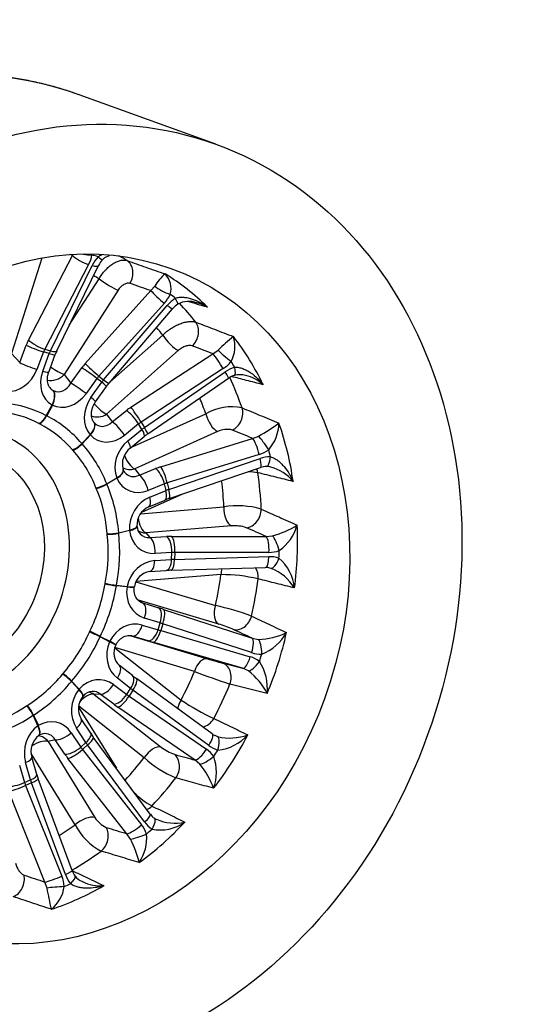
# Model space of a CAD drawing. Header units: millimetres. Extents: x 0 to 1782, y 0 to 1260.
# Tile 4 of 11: x 1232 to 1415, y 192 to 553. Entities that reach past the tile are written whole.
import ezdxf

# ---------------------------------------------------------------- set-up
doc = ezdxf.new("R2010")
doc.units = ezdxf.units.MM
doc.header["$LTSCALE"] = 6
doc.layers.add('CAP355H', color=7, linetype='Continuous')
doc.layers.add('Default', color=7, linetype='Continuous')

# ---------------------------------------------------------------- blocks, each defined once
blk = doc.blocks.new('SE1')
at = {"layer": 'CAP355H', "color": 7, "linetype": 'Continuous'}
for p, q in [((1304.34, 507.35), (1254.21, 525.47)), ((1235.57, 435.47), (1251.7, 466.53)), ((1251.7, 466.53), (1251.84, 466.8)), ((1240.44, 465.56), (1229.29, 430.53)), ((1257.65, 463.17), (1241.52, 432.11)), ((1243.61, 431.49), (1258.92, 462.79)), ((1245.98, 431.51), (1261.29, 462.82)), ((1250.55, 440.86), (1261.49, 457.94)), ((1268.45, 453.74), (1248.64, 422.82)), ((1256.43, 426.83), (1280.49, 453.59)), ((1280.49, 453.59), (1281.97, 455.26)), ((1285.46, 448.99), (1261.4, 422.23)), ((1263.14, 420.86), (1286.52, 448.15)), ((1265.13, 419.66), (1288.51, 446.96)), ((1265.39, 419.96), (1284.89, 437.26)), ((1229.29, 430.53), (1232.31, 427.19)), ((1232.31, 427.19), (1234.74, 433.6)), ((1241.06, 431.1), (1238.63, 424.69)), ((1240.81, 424.04), (1243.18, 430.46)), ((1243.18, 430.46), (1241.06, 431.1)), ((1241.52, 432.11), (1243.61, 431.49)), ((1290.67, 431.68), (1264.25, 408.23)), ((1273.16, 410.8), (1303.3, 430.44)), ((1303.3, 430.44), (1305.21, 431.76)), ((1243, 423.67), (1245.38, 430.1)), ((1251.13, 419.64), (1255.13, 425.22)), ((1307.04, 424.96), (1276.9, 405.31)), ((1278.13, 403.33), (1307.79, 423.75)), ((1248.64, 422.82), (1251.13, 419.64)), ((1260.69, 421.36), (1256.69, 415.78)), ((1258.5, 414.35), (1262.46, 419.96)), ((1262.46, 419.96), (1260.69, 421.36)), ((1261.4, 422.23), (1263.14, 420.86)), ((1279.4, 400.99), (1309.06, 421.41)), ((1260.19, 412.79), (1264.15, 418.4)), ((1242.1, 407.67), (1244.21, 411.66)), ((1244.33, 411.59), (1242.23, 407.61)), ((1266.28, 405.41), (1271.5, 409.6)), ((1242.1, 407.67), (1242.23, 407.61)), ((1264.25, 408.23), (1266.28, 405.41)), ((1273.34, 396.13), (1300.69, 408.41)), ((1276.9, 405.31), (1278.13, 403.33)), ((1239.6, 404.68), (1239.4, 404.79)), ((1275.99, 404.67), (1270.78, 400.47)), ((1272.05, 398.41), (1277.24, 402.65)), ((1305.02, 401.87), (1274.57, 388.2)), ((1277.24, 402.65), (1275.99, 404.67)), ((1255.14, 397.45), (1258.18, 400.71)), ((1258.27, 400.6), (1255.24, 397.35)), ((1272.9, 395.77), (1278.08, 400.01)), ((1284.12, 388.92), (1317.9, 399.35)), ((1317.9, 399.35), (1320.11, 400.18)), ((1251.85, 395), (1251.69, 395.18)), ((1255.14, 397.45), (1255.24, 397.35)), ((1320.29, 393.44), (1286.5, 383.01)), ((1287.09, 380.61), (1320.64, 391.98)), ((1274.57, 388.2), (1276.29, 385.88)), ((1276.29, 385.88), (1282.25, 388.26)), ((1287.28, 377.29), (1320.83, 388.66)), ((1264.3, 382.66), (1267.99, 384.86)), ((1268.05, 384.72), (1264.36, 382.52)), ((1260.42, 381.02), (1260.33, 381.26)), ((1264.3, 382.66), (1264.36, 382.52)), ((1285.48, 382.66), (1279.53, 380.28)), ((1280.13, 377.78), (1286.07, 380.22)), ((1286.07, 380.22), (1285.48, 382.66)), ((1286.5, 383.01), (1287.09, 380.61)), ((1292.09, 378.92), (1277.05, 372.17)), ((1279.77, 374.27), (1285.7, 376.71)), ((1276.71, 371.71), (1307.36, 374.2)), ((1268.68, 364.74), (1272.68, 365.66)), ((1272.7, 365.5), (1268.7, 364.58)), ((1310.1, 367.25), (1278.6, 364.69)), ((1264.49, 364.12), (1264.47, 364.39)), ((1268.68, 364.74), (1268.7, 364.58)), ((1278.6, 364.69), (1280.18, 362.98)), ((1280.18, 362.98), (1286.31, 363.31)), ((1288.24, 363.36), (1322.87, 363.36)), ((1322.87, 363.36), (1325.21, 363.59)), ((1281.96, 354.47), (1288.1, 354.86)), ((1288.22, 357.49), (1282.08, 357.16)), ((1288.1, 354.86), (1288.22, 357.49)), ((1289.27, 357.5), (1289.15, 354.92)), ((1289.15, 354.92), (1323.83, 355.94)), ((1323.9, 357.51), (1289.27, 357.5)), ((1280.02, 350.46), (1286.16, 350.85)), ((1287.92, 350.93), (1322.59, 351.95)), ((1324.68, 351.65), (1324.22, 351.72)), ((1306.27, 349.34), (1275.07, 346.8)), ((1263.66, 345.94), (1263.71, 346.22)), ((1267.86, 345.45), (1267.83, 345.29)), ((1271.77, 344.83), (1267.83, 345.29)), ((1267.86, 345.45), (1271.8, 344.99)), ((1275.01, 346.7), (1304.23, 337.98)), ((1275.95, 339.98), (1277.56, 338.94)), ((1305.42, 331.19), (1275.95, 339.98)), ((1277.56, 338.94), (1283.31, 337.17)), ((1285.12, 336.6), (1317.71, 326)), ((1283.94, 331.62), (1278.19, 333.39)), ((1277.35, 330.77), (1283.13, 329.06)), ((1283.13, 329.06), (1283.94, 331.62)), ((1284.92, 331.29), (1284.12, 328.78)), ((1317.51, 320.7), (1284.92, 331.29)), ((1258, 328.27), (1258.12, 328.53)), ((1261.91, 326.67), (1261.84, 326.52)), ((1265.35, 324.73), (1261.84, 326.52)), ((1261.91, 326.67), (1265.42, 324.88)), ((1272.74, 326.96), (1301.35, 318.42)), ((1273.7, 326.81), (1273.21, 326.92)), ((1279.47, 325.1), (1273.7, 326.81)), ((1284.12, 328.78), (1317.03, 319.17)), ((1317.71, 326), (1320.01, 325.59)), ((1267.23, 322.47), (1291.62, 303.3)), ((1296.54, 313.79), (1267.25, 322.54)), ((1314.2, 314.95), (1281.29, 324.57)), ((1273.76, 312.27), (1268.93, 315.98)), ((1316.32, 313.97), (1314.2, 314.95)), ((1248.07, 312.84), (1248.25, 313.05)), ((1273.06, 307.58), (1268.22, 311.29)), ((1303.08, 290.84), (1275.21, 311.19)), ((1251.41, 310.25), (1251.31, 310.13)), ((1254.07, 307.16), (1251.31, 310.13)), ((1251.41, 310.25), (1254.18, 307.28)), ((1266.76, 309), (1271.63, 305.35)), ((1271.63, 305.35), (1273.06, 307.58)), ((1323.2, 305.67), (1309.54, 309.16)), ((1261.9, 305.52), (1259.73, 305.36)), ((1259.73, 305.36), (1284.27, 286.06)), ((1266.77, 301.86), (1261.9, 305.52)), ((1273.89, 306.95), (1272.48, 304.75)), ((1272.48, 304.75), (1300.91, 285.26)), ((1301.77, 286.6), (1273.89, 306.95)), ((1234.84, 301.16), (1235.06, 301.3)), ((1253.97, 300.74), (1267.84, 278.26)), ((1278.08, 282.15), (1254, 301.08)), ((1296.75, 281.26), (1268.32, 300.75)), ((1237.4, 297.79), (1237.27, 297.71)), ((1239.04, 293.85), (1237.27, 297.71)), ((1237.4, 297.79), (1239.17, 293.94)), ((1258.4, 291.1), (1254.92, 296.39)), ((1256.65, 287.73), (1253.17, 293.02)), ((1251.22, 291.29), (1254.74, 286.04)), ((1280.31, 261.41), (1259.37, 289.71)), ((1304.05, 290.36), (1305.03, 289.88)), ((1245.38, 288.71), (1242.73, 288.12)), ((1242.73, 288.12), (1259.95, 260.21)), ((1248.9, 283.46), (1245.38, 288.71)), ((1254.74, 286.04), (1256.65, 287.73)), ((1257.26, 286.84), (1255.38, 285.18)), ((1278.19, 258.55), (1257.26, 286.84)), ((1252.69, 257.51), (1236.55, 283.67)), ((1238.59, 275.93), (1236.78, 282.3)), ((1255.38, 285.18), (1277.05, 257.53)), ((1232.25, 279.37), (1234.11, 273.02)), ((1236.31, 274.01), (1234.5, 280.38)), ((1271.73, 254.22), (1250.06, 281.86)), ((1298.53, 279.73), (1296.75, 281.26)), ((1234.11, 273.02), (1236.31, 274.01)), ((1236.65, 272.95), (1234.48, 271.98)), ((1234.48, 271.98), (1247.79, 238.7)), ((1249.11, 239.3), (1236.65, 272.95)), ((1251.56, 240.71), (1239.1, 274.36)), ((1241.6, 236.49), (1228.29, 269.76)), ((1273.05, 252.27), (1271.73, 254.22)), ((1242.38, 234.29), (1241.6, 236.49))]:
    blk.add_line(p, q, dxfattribs=at)
for centre, radius, start, end in [((1246.49, 469.04), 12.61, 332.2636, 349.2749), ((1271.88, 456.43), 14.43, 138.2847, 153.8221), ((1269.45, 458.83), 9.08, 137.8226, 153.9515), ((1296.75, 446.67), 17.1, 130.0995, 149.8482), ((1239.7, 385.18), 87.64, 45.343, 58.3065), ((1280.17, 454.34), 7.76, 344.1935, 44.1192), ((1275.36, 458.12), 13.61, 317.8952, 334.3734), ((1297.3, 438.93), 14.18, 123.4043, 139.4362), ((1295.09, 441.4), 8.61, 122.7053, 139.7896), ((1294.51, 440.99), 8.66, 70.1453, 118.0239), ((-1767.46, -10329.67), 11205.58, 74.10594, 74.144772), ((1387.52, 344.16), 120.21, 129.6376, 133.2173), ((1299.58, 433.14), 11.81, 331.9347, 17.7145), ((1234.48, 377.4), 96.7, 25.5108, 37.8492), ((1262.07, 423.81), 17.84, 154.4279, 159.3552), ((1299.69, 436.26), 13.49, 303.0701, 319.9367), ((1315.24, 412.98), 13.09, 107.4594, 124.6644), ((1280.42, 406.76), 20.01, 139.8236, 144.4149), ((1313.33, 415.38), 7.39, 106.4525, 125.2687), ((1313.13, 415.54), 7.18, 72.606, 105.2332), ((1312.47, 409.05), 13.64, 47.1017, 78.0575), ((1221.38, 370.91), 38.37, 61.9981, 84.7493), ((1310.26, 391.74), 19.23, 78.7935, 119.847), ((1287.28, 459.69), 67.96, 298.8848, 306.3534), ((1311.99, 405.32), 15.58, 319.3316, 358.6493), ((1222.92, 368.17), 110.92, 7.9656, 19.3666), ((1221.85, 369.67), 39.25, 40.5338, 63.1157), ((1308.5, 394.63), 8.04, 75.9349, 115.6571), ((1292.76, 381.8), 23.39, 124.8599, 128.8764), ((1218.83, 365.13), 44.52, 21.2344, 42.1256), ((1277.41, 389.94), 7.37, 127.7685, 195.965), ((1316.56, 405.47), 12.59, 287.2047, 305.0966), ((1324.47, 380.79), 11.82, 90.2133, 108.8826), ((1274.09, 389.41), 4.04, 201.6163, 203.2099), ((1273.72, 389.25), 3.64, 203.2281, 218.8306), ((1315.72, 361.03), 26.04, 81.0025, 88.7578), ((1322.86, 383.05), 5.97, 88.5923, 109.8837), ((1323.16, 384.38), 4.65, 72.2914, 91.7502), ((1320.78, 373.72), 15.49, 39.3159, 75.8854), ((1212.38, 360.53), 52.23, 4.2346, 23.0976), ((1297.4, 347.76), 31.22, 108.9307, 112.0091), ((1282.76, 367.53), 7.37, 113.9639, 182.8816), ((1312.44, 342.95), 31.66, 74.2147, 99.2358), ((1279.94, 367.52), 4.56, 184.5935, 186.1919), ((1280.01, 367.4), 4.61, 184.5556, 222.0315), ((1311.25, 353.86), 13.43, 71.1318, 94.9168), ((1316.36, 396.53), 34.1, 285.0432, 301.7065), ((1317.25, 372.52), 17.75, 305.9623, 343.6128), ((1210.38, 361.41), 124.05, 352.1514, 2.8189), ((1205.5, 357.74), 59.34, 348.8026, 6.1677), ((1323.88, 369.04), 11.53, 270.0704, 289.2168), ((1324.17, 345.01), 10.93, 71.9761, 91.8176), ((1316.95, 342.91), 16.39, 5.4692, 49.6926), ((1289.83, 289.98), 60.99, 91.7886, 93.4441), ((1322.95, 347.99), 3.98, 70.925, 95.0185), ((1317.85, 334.76), 18.22, 32.2033, 67.9733), ((1280.94, 343.95), 6.58, 97.9945, 170.727), ((1306.87, 294.81), 54.53, 76.1454, 90.6322), ((1201.67, 356.08), 62.81, 333.9886, 350.716), ((1279.37, 344.06), 5.02, 169.053, 170.6362), ((1283.31, 241.41), 98.81, 69.7658, 77.7762), ((1292.07, 286.49), 46.64, 66.5457, 73.3751), ((1202.26, 353.25), 61.08, 318.8471, 335.8678), ((1319.57, 349.97), 24.39, 271.0408, 296.1826), ((1314.63, 336.95), 18.04, 291.5224, 330.5535), ((1203.11, 356.22), 130.3, 337.1735, 347.5311), ((1273.17, 320.59), 6.26, 153.2902, 227.3921), ((1272.21, 321.31), 5.09, 154.105, 155.6849), ((1356.58, 503.47), 193.12, 253.3844, 255.0324), ((1314.02, 308.86), 10.74, 53.6003, 73.7522), ((1320.86, 330.99), 10.82, 251.9763, 272.0191), ((1305.67, 307.76), 17.65, 353.2092, 33.4977), ((1205.58, 347.63), 54.92, 302.4722, 320.6914), ((1329.45, 385.27), 91.82, 232.6648, 233.7889), ((1398.61, 579.61), 284.73, 248.9932, 251.7717), ((1302.94, 295.88), 22.5, 25.7985, 53.5218), ((1261.13, 300.08), 7.22, 141.12, 210.7437), ((1259.15, 301.59), 4.73, 138.8257, 140.4173), ((1259.28, 301.74), 4.74, 94.0079, 141.2229), ((1208.38, 340.03), 47.03, 284.1169, 304.2419), ((1338.77, 373.34), 84.44, 236.0493, 245.4101), ((1243.93, 284.41), 7.46, 128.3122, 196.4426), ((1241.65, 286.79), 4.19, 122.3265, 123.9214), ((1241.34, 287.51), 3.42, 98.3027, 124.463), ((1288.49, 311.1), 36.13, 213.6192, 216.3086), ((1305.02, 292.99), 2.86, 227.8161, 250.3959), ((1203.47, 348.86), 126.85, 322.0945, 332.6204), ((1309.49, 308.77), 19.41, 256.7242, 289.9297), ((1303.42, 301.86), 17.01, 275.785, 318.2057), ((1294.92, 299.61), 17.23, 231.852, 250.3726), ((1308.15, 295.3), 10.79, 233.7568, 253.799), ((1305.36, 312.01), 40.44, 227.5783, 247.1614), ((1294.53, 275.98), 11.26, 36.0362, 55.5172), ((1286.69, 276.89), 17.89, 340.5369, 18.6217), ((1275.14, 260.53), 30.26, 20.1006, 39.3746), ((1262.63, 282.94), 25.05, 196.2544, 200.0258), ((1295.43, 290.69), 30.04, 226.0206, 241.0231), ((1285, 264.61), 5.66, 214.185, 236.1173), ((1272.59, 267.63), 22.33, 206.9487, 242.342), ((1267.89, 264.98), 9.26, 210.9839, 245.47), ((1208.49, 336.89), 115.26, 306.009, 317.1546), ((1267.39, 249.97), 12.27, 19.7696, 38.0361), ((1287.45, 265.36), 11.49, 216.3342, 235.4143), ((1283.94, 271.12), 15.52, 258.8026, 305.6598), ((1290.69, 274.24), 16.84, 238.3451, 241.1097), ((1289.33, 274.41), 16.32, 245.5563, 282.9695), ((1262.63, 252.73), 16.36, 326.3252, 4.8984), ((1226.84, 230.24), 51.2, 15.1921, 25.4947), ((1235.46, 233.78), 13.27, 4.6731, 21.7943), ((1261.03, 243.68), 12.7, 200.1761, 217.8112), ((1258.33, 243.05), 7.15, 199.0879, 218.0928), ((1257.62, 242.52), 6.25, 218.309, 247.2566), ((1212.6, 322.17), 100.67, 288.1488, 300.21), ((1261.93, 249.36), 14.25, 241.9795, 242.8042), ((1261.93, 249.36), 14.25, 242.8042, 275.3214), ((89.23, -2.66), 1177.25, 11.22488, 11.61147), ((1235.78, 236.67), 13.04, 308.8279, 352.0198)]:
    blk.add_arc(centre, radius, start, end, dxfattribs=at)
for centre, major_axis, ratio, start_param, end_param in [((1193.87, 358.54), (60.34, 166.93), 0.827748, 0, 3.141593), ((1856.09, 121.81), (-1540.74, 550.3), 0.081676, -1.138715, -1.138043), ((1255.52, 465.39), (4.44, -2.3), 0.243481, 3.812562, 5.332994), ((1256.75, 468.92), (4.92, -0.9), 0.415092, 4.55777, 5.233449), ((1204.83, 356.96), (86.08, 91.85), 0.767695, 0.354277, 0.377307), ((1212.51, 351.8), (43.5, 120.34), 0.827748, 6.118544, 6.150588), ((1256.8, 465.01), (-4.49, 2.2), 0.259534, 2.185332, 3.141593), ((1258.98, 468.25), (-3.74, 3.32), 0.062431, 2.229826, 3.138651), ((1269.02, 459.3), (-1.96, -5.67), 0.794687, 1.293113, 2.965407), ((1207.32, 353.68), (40.1, 110.93), 0.827748, -0.159394, -0.135658), ((1264.66, 456.79), (5.05, -3.24), 0.148156, 4.133343, 5.651779), ((1849.03, 106.75), (-1523.02, 588.16), 0.079397, -1.157768, -1.152336), ((1283.65, 451.04), (3.72, -3.34), 0.07593, 3.767035, 5.287467), ((1285.83, 454.28), (4.52, -2.15), 0.249699, 3.817095, 5.239827), ((1205.35, 356.69), (92.67, 86.12), 0.806069, 0.114382, 0.137412), ((1287.68, 452.83), (-2.75, 4.18), 0.090822, 3.144978, 4.139245), ((1212.51, 351.8), (43.5, 120.34), 0.827748, 5.804385, 5.888071), ((1284.71, 450.21), (-3.8, 3.25), 0.09143, 2.143854, 3.141593), ((1293.1, 437.77), (-2.13, -5.61), 0.794804, 1.002857, 2.675152), ((1207.32, 353.68), (40.1, 110.93), 0.827748, -0.473554, -0.438138), ((1240.68, 430.45), (3.12, 10.55), 0.603861, 1.260887, 1.449677), ((1239.39, 434.33), (4.44, -2.3), 0.243481, 3.812562, 5.332994), ((1288.05, 436.12), (3.98, -4.49), 0.308141, 4.196969, 5.715405), ((1238.56, 432.47), (4.68, -1.77), 0.0964, 3.792435, 5.311074), ((1244.5, 429.32), (1.69, 5.76), 0.640006, 1.259456, 1.448246), ((1245.72, 428.96), (1.74, 5.74), 0.480947, 1.263781, 1.452572), ((1240.69, 431.83), (-4.69, 1.73), 0.101564, 2.168724, 3.141593), ((1241.49, 433.71), (-4.49, 2.2), 0.259534, 2.185332, 3.141593), ((1838.54, 94.41), (-1496.48, 619.67), 0.070698, -1.17593, -1.170498), ((1305.48, 426.74), (2.73, -4.19), 0.076915, 1.082352, 2.602783), ((1308.44, 429.36), (3.83, -3.21), 0.080882, 3.777508, 5.200241), ((1236.14, 426.06), (4.68, -1.77), 0.0964, 3.792435, 5.311074), ((1260.77, 422.02), (-6.9, -8.57), 0.584514, 4.619596, 4.808387), ((1259.59, 424.29), (3.72, -3.34), 0.07593, 3.767035, 5.287467), ((1205.75, 356.24), (97.82, 80.24), 0.848032, 6.157781, 6.180811), ((1229.96, 427.47), (4.97, 10.12), 0.805067, 3.438601, 4.830139), ((1249.61, 421.6), (5.49, 9.89), 0.799358, 1.761208, 3.152746), ((1238.31, 425.41), (-4.69, 1.73), 0.101564, 2.168724, 3.141593), ((1244.85, 425.87), (5.05, -3.24), 0.148156, 4.578653, 5.651779), ((1258.29, 422.67), (4.06, -2.91), 0.077321, 0.997433, 2.516073), ((1306.22, 425.53), (-2.84, 4.12), 0.063485, 3.141593, 4.222165), ((1309.74, 427.25), (-1.49, 4.77), 0.214165, 3.144747, 4.264496), ((1244.85, 425.87), (4.73, 3.7), 0.804465, 3.718535, 4.898288), ((1247.12, 422.97), (1.55, 6.36), 0.763979, 2.964312, 4.35585), ((1254.29, 417.09), (4.06, -2.91), 0.077321, 0.997433, 2.516073), ((1263.94, 419.48), (3.82, 4.63), 0.620513, 1.485475, 1.674266), ((1264.95, 418.68), (-3.62, -4.78), 0.461537, 4.604353, 4.793144), ((1260.06, 421.28), (-4.09, 2.88), 0.072335, 3.141593, 4.138445), ((1261.34, 422.92), (-3.8, 3.25), 0.09143, 2.143854, 3.141593), ((1212.51, 351.8), (43.5, 120.34), 0.827748, 5.490226, 5.592908), ((1247.12, 422.97), (-1.79, -6.28), 0.743907, 5.796687, 6.124047), ((1241.72, 413.03), (-2.36, -4.41), 0.569139, 1.565613, 2.899927), ((1241.94, 412.91), (-2.25, -4.46), 0.546091, 1.551288, 2.885602), ((1249.51, 421.65), (-5.35, -9.97), 0.814437, 0.020636, 1.412174), ((1251.26, 417.67), (-7.93, 0.74), 0.289177, 0.604286, 0.631786), ((1213.74, 354.81), (28.6, 52.74), 0.817762, 0.005286, 0.334332), ((1265.89, 408.78), (-5.88, -9.63), 0.818976, 4.631945, 6.023483), ((1256.11, 415.67), (-4.09, 2.88), 0.072335, 3.141593, 4.138445), ((1261.63, 412.68), (3.98, -4.49), 0.308141, 4.580665, 5.715405), ((1207.32, 353.68), (40.1, 110.93), 0.827748, -0.787713, -0.730797), ((1251.26, 417.67), (-7.88, -5.27), 0.476309, 0.241545, 0.269045), ((1276.86, 406.46), (-9.49, -5.57), 0.512116, 4.803172, 4.991962), ((1273.68, 405.89), (3.13, -3.9), 0.236352, 1.068461, 2.5871), ((1275.34, 407.09), (2.73, -4.19), 0.076915, 1.082352, 2.602783), ((1309.29, 407.82), (2.29, 5.55), 0.798014, 3.853268, 5.525562), ((1239.61, 409.04), (-2.35, -4.41), 0.56913, 0.691285, 1.564331), ((1239.83, 408.93), (-2.26, -4.46), 0.54612, 0.679448, 1.552494), ((1214.49, 354.42), (-29.13, -52.45), 0.832906, 2.844015, 3.173062), ((1255.79, 402.02), (3.8, 3.26), 0.521168, 4.905644, 6.239958), ((1255.96, 401.83), (3.69, 3.37), 0.50137, 4.889959, 6.224274), ((1261.63, 412.68), (4.87, 3.51), 0.858251, 3.606352, 4.632554), ((1263.49, 410.09), (2.32, 5.99), 0.75323, -3.596311, -3.52516), ((1266.89, 405.38), (-7.93, 1.78), 0.433773, 0.526653, 0.554153), ((1263.49, 410.09), (2.08, 6.12), 0.768119, 2.740799, 4.132337), ((1268.46, 401.7), (3.13, -3.9), 0.236352, 1.068461, 2.5871), ((1279.04, 402.76), (-5.24, -2.93), 0.547761, 4.815138, 5.003928), ((1303.86, 407.27), (-2.46, 5.47), 0.437962, 1.169998, 2.688434), ((1279.75, 401.61), (-5, -3.33), 0.388984, 4.778389, 4.96718), ((1274.92, 403.88), (-3.16, 3.87), 0.232032, 3.141593, 4.208109), ((1276.56, 405.11), (-2.84, 4.12), 0.063485, 3.141593, 4.222165), ((1825.62, 85.98), (-1463.35, 642.09), 0.055876, -1.192074, -1.186642), ((1207.73, 353.53), (17.16, 47.48), 0.827748, 1.757167, 6.283185), ((1266.89, 405.38), (-9.09, -4.08), 0.500168, 0.141207, 0.168707), ((1265.81, 408.87), (5.65, 9.78), 0.830328, 2.883789, 4.275327), ((1277.3, 390.25), (-6.04, -9.44), 0.844511, 4.342659, 5.734197), ((1269.73, 399.64), (-3.16, 3.87), 0.232032, 3.14421, 4.208109), ((1318.87, 394.86), (1.47, -4.78), 0.20009, 1.207779, 2.72821), ((1322.39, 396.59), (2.87, -4.09), 0.074834, 1.164272, 2.587004), ((1252.75, 398.77), (-3.79, -3.26), 0.521471, 0.889895, 1.762941), ((1252.92, 398.58), (-3.7, -3.36), 0.501086, 0.876376, 1.749422), ((1215.07, 353.77), (28.81, 52.55), 0.848615, 5.669689, 5.998735), ((1205.99, 355.65), (101.11, 74.77), 0.892954, -0.370881, -0.347851), ((1273.41, 393.59), (2.46, -5.47), 0.437962, 4.614335, 5.830027), ((1319.23, 393.4), (-1.6, 4.74), 0.190044, 3.141593, 4.344051), ((1323.01, 394.03), (0, 5), 0.295527, 3.146192, 4.424158), ((1265.67, 386.09), (-4.65, -1.83), 0.423367, 1.918873, 3.133258), ((1265.78, 385.83), (-4.59, -1.98), 0.406385, 1.905367, 3.133908), ((1273.41, 393.59), (4.81, 3.58), 0.904855, 3.519543, 4.321366), ((1274.98, 391.48), (2.44, 5.83), 0.786821, 2.718988, 3.884233), ((1287.36, 385.29), (-10.76, -2.31), 0.39388, -1.350236, -1.161446), ((1283.21, 383.77), (1.86, -4.64), 0.365125, 1.186448, 2.705088), ((1285.09, 384.43), (1.47, -4.78), 0.20009, 1.207779, 2.72821), ((1314.82, 385.09), (-1.46, -5.82), 0.834717, 2.060539, 2.321804), ((1212.51, 351.8), (43.5, 120.34), 0.827748, 5.176066, 5.28508), ((1277.86, 387.61), (-9.98, -2.4), 0.527319, 0.0687, 0.0962), ((1277.25, 390.36), (5.75, 9.65), 0.851934, 2.58949, 3.981028), ((1277.26, 381.39), (1.86, -4.64), 0.365125, 1.186448, 2.705088), ((1207.32, 353.68), (40.1, 110.93), 0.827748, 5.181313, 5.266403), ((1261.99, 383.89), (-4.65, -1.84), 0.423939, 1.045013, 1.918059), ((1262.09, 383.63), (-4.59, -1.97), 0.405828, 1.033098, 1.906144), ((1215.42, 352.91), (27.38, 53.19), 0.863118, 5.335191, 5.664237), ((1288.33, 380.8), (-5.9, -1.12), 0.429344, -1.338781, -1.14999), ((1283.8, 381.33), (-1.9, 4.62), 0.361894, 3.141593, 4.324711), ((1288.67, 379.41), (-5.77, -1.68), 0.270697, -1.373231, -1.18444), ((1285.67, 382.03), (-1.6, 4.74), 0.190044, 3.141593, 4.344051), ((1282.73, 367.82), (-5.79, -9.47), 0.871933, 4.013302, 5.40484), ((1277.87, 378.89), (-1.9, 4.62), 0.361894, 3.137846, 4.324711), ((1310.52, 373.05), (-0.49, 5.98), 0.524913, 1.33573, 2.854166), ((1316.02, 372.38), (2.42, 5.49), 0.804001, 3.559429, 5.231724), ((1279.03, 370.49), (-0.49, 5.98), 0.524913, 1.562974, 2.854166), ((1270.41, 366.77), (-4.98, -0.39), 0.285311, 2.020752, 3.137915), ((1283.09, 366.09), (-10.42, -0.31), 0.552341, 0.022007, 0.049507), ((1270.44, 366.48), (-4.97, -0.55), 0.270434, 2.011669, 3.142106), ((1282.72, 367.95), (5.45, 9.7), 0.875887, 2.257099, 3.648637), ((1279.03, 370.49), (4.41, 4.07), 0.939715, 3.396093, 3.924877), ((1811.55, 82.29), (-1426.52, 653.33), 0.035533, -1.204922, -1.199491), ((1266.41, 365.85), (-4.98, -0.4), 0.286082, 1.147209, 2.020255), ((1266.44, 365.56), (-4.97, -0.54), 0.269673, 1.139092, 2.012139), ((1215.51, 351.94), (24.67, 54.38), 0.874031, 4.978681, 5.307728), ((1280.46, 368.93), (2.53, 5.62), 0.814593, 2.805094, 3.591), ((1279.83, 358.14), (0.27, -4.99), 0.451036, 1.349195, 2.867835), ((1291.25, 360.59), (-10.98, 0.8), 0.241427, -1.275392, -1.086602), ((1285.96, 358.47), (0.27, -4.99), 0.451036, 1.349195, 2.867835), ((1287.89, 358.52), (0, -5), 0.281538, 1.366971, 2.887402), ((1322.52, 358.52), (0, -5), 0.281538, 1.366971, 2.887402), ((1326.3, 359.17), (1.64, -4.72), 0.202207, 1.285249, 2.707981), ((1206.05, 354.98), (101.1, 72.02), 0.940265, -0.644794, -0.621765), ((1281.65, 343.7), (-4.88, -9.87), 0.893146, 3.616511, 5.008049), ((1279.71, 355.45), (-0.32, 4.99), 0.44921, 3.148319, 4.48626), ((1285.85, 355.84), (-0.32, 4.99), 0.44921, 3.141593, 4.48626), ((1287.78, 355.93), (-0.15, 5), 0.275861, 3.141593, 4.50043), ((1290.83, 354.25), (-6.01, -0.04), 0.118405, -1.288502, -1.099711), ((1290.9, 355.75), (-5.98, 0.59), 0.277008, -1.267311, -1.07852), ((1322.45, 356.95), (-0.15, 5), 0.275861, 3.141593, 4.50043), ((1326.18, 356.42), (-1.56, -4.75), 0.326943, 0.041534, 1.464266), ((1309.43, 348.2), (0.49, -5.98), 0.524913, 4.088148, 4.477322), ((1314.95, 347.93), (-1.46, -5.82), 0.824746, 1.746297, 2.495614), ((1207.32, 353.68), (40.1, 110.93), 0.827748, 4.867154, 4.965674), ((1212.51, 351.8), (43.5, 120.34), 0.827748, 4.861907, 4.97092), ((1215.33, 350.94), (20.89, 55.88), 0.87885, 4.60448, 4.933526), ((1265.55, 346.13), (4.93, -0.81), 0.105947, 4.336896, 5.209942), ((1265.6, 346.43), (-4.91, 0.95), 0.121394, 1.198614, 2.07166), ((1281.68, 343.83), (4.5, 10.07), 0.894481, 1.858815, 3.250353), ((1282.07, 342.94), (10.28, -2.03), 0.568678, 3.138061, 3.165561), ((1269.49, 345.68), (-4.94, 0.8), 0.106825, 2.068175, 3.143732), ((1269.54, 345.97), (-4.91, 0.96), 0.120512, 2.071858, 3.139999), ((1277.93, 345.63), (-1.72, -5.75), 0.560482, 5.918601, 6.199025), ((1277.93, 345.63), (3.27, 5.03), 0.959417, 3.320352, 3.391046), ((1279.4, 344.68), (2.25, 5.6), 0.839003, 2.977456, 3.00378), ((1279.4, 344.68), (2.25, 5.6), 0.839003, 3.00378, 3.226909), ((1275.91, 334.23), (1.47, 4.78), 0.485675, 4.684822, 6.203461), ((1288.15, 334.76), (-10.38, 3.64), 0.069651, -1.250336, -1.061545), ((1281.66, 332.46), (1.47, 4.78), 0.485675, 4.684822, 6.203461), ((1283.47, 331.89), (1.55, 4.75), 0.313288, 4.689382, 6.209813), ((1307.4, 336.83), (-1.72, -5.75), 0.560482, 4.680589, 6.199025), ((1312.62, 334.93), (-2.53, -5.44), 0.812181, 0.119612, 1.791907), ((1274.17, 320.24), (3.41, 10.47), 0.897269, 0.023689, 1.415227), ((1275.07, 331.62), (-1.42, -4.79), 0.485432, 0.019475, 1.538115), ((1280.85, 329.91), (-1.42, -4.79), 0.485432, 0.019475, 1.538115), ((1286.04, 328.6), (-5.82, 1.51), 0.053045, 1.060737, 1.249527), ((1286.5, 330.05), (-5.62, 2.13), 0.105552, -1.246644, -1.057853), ((1797.71, 83.71), (-1389.34, 652.05), 0.010715, -1.213018, -1.207586), ((1214.9, 350.02), (-16.89, -57.25), 0.876207, 1.085936, 1.414982), ((1259.5, 327.24), (4.56, -2.06), 0.069323, 1.063816, 1.936862), ((1259.63, 327.52), (4.5, -2.19), 0.054004, 1.06561, 1.938656), ((1271.89, 321.08), (1.99, 5.67), 0.842822, 0.037535, 0.099958), ((1282.67, 329.37), (-1.4, -4.8), 0.312534, 0.017925, 1.538356), ((1316.06, 321.29), (1.55, 4.75), 0.313288, 4.689382, 6.209813), ((1319.79, 320.77), (-0.18, 5), 0.288768, 4.583088, 6.005821), ((1274.23, 320.36), (-2.99, -10.59), 0.896568, 4.548992, 5.94053), ((1274.91, 320.41), (9.54, -4.36), 0.570986, 3.122619, 3.150119), ((1263.01, 325.45), (-4.56, 2.05), 0.068426, 3.140775, 4.205297), ((1263.14, 325.72), (-4.49, 2.19), 0.054898, 3.139483, 4.207291), ((1284.66, 323.79), (-10.58, 3.03), 0.017034, 1.063101, 1.251892), ((1299.7, 312.65), (1.72, 5.75), 0.560482, 0.02056, 1.538996), ((1315.57, 319.76), (-1.4, -4.8), 0.312534, 0.017925, 1.538356), ((1205.93, 354.29), (69.8, 99.94), 0.985005, 5.006843, 5.029873), ((1265.89, 312.01), (-3.04, -3.97), 0.465651, 1.741463, 3.132828), ((1829.97, 185.14), (-1475.09, 382.48), 0.002658, 1.208853, 1.214285), ((1305.05, 311.14), (1.51, 5.81), 0.814937, 4.581509, 6.253803), ((1318.94, 318.09), (2.97, 4.02), 0.305336, 3.366877, 4.789609), ((1248.88, 310.75), (3.86, -3.18), 0.23898, 1.100853, 1.973899), ((1249.07, 310.97), (3.76, -3.29), 0.222942, 1.107597, 1.980643), ((1261.02, 299.73), (-2.22, -10.87), 0.882497, 2.745712, 4.13725), ((1270.72, 308.3), (-3.04, -3.97), 0.465651, 1.741463, 3.141593), ((1272.26, 307.15), (-2.95, -4.04), 0.29223, 1.730789, 3.141593), ((1207.32, 353.68), (-40.1, -110.93), 0.827748, 1.411402, 1.509922), ((1214.26, 349.27), (-13.67, -58.21), 0.866876, 0.723178, 1.052224), ((1262.29, 300.72), (-8.27, 6.39), 0.558431, 6.243166, 6.270666), ((1251.84, 308.01), (-3.76, 3.3), 0.223748, 3.136237, 4.249569), ((1264.42, 309.72), (3, 4), 0.467016, 3.359628, 4.878268), ((1275.56, 306.24), (-4.88, 3.5), 0.068439, 1.083333, 1.272124), ((1212.51, 351.8), (-43.5, -120.34), 0.827748, 1.406155, 1.515168), ((1261.1, 299.83), (-1.81, -10.92), 0.87942, 4.130508, 5.522047), ((1251.65, 307.78), (-3.86, 3.18), 0.238166, 3.143074, 4.24204), ((1256.7, 300.31), (-3.71, -4.72), 0.541187, 3.371064, 4.678513), ((1256.7, 300.31), (0.44, -5.98), 0.947309, 2.501669, 2.892476), ((1258.68, 300.45), (-1.66, -5.89), 0.823042, 2.792711, 3.415694), ((1269.29, 306.07), (3, 4), 0.467016, 3.359628, 4.878268), ((1270.85, 304.96), (2.83, 4.12), 0.296474, 3.343235, 4.863666), ((1274.74, 304.96), (-5.23, 2.96), 0.227039, 1.067309, 1.2561), ((1234.74, 298.26), (2.79, -4.15), 0.386417, 1.187429, 2.060475), ((1234.98, 298.41), (2.67, -4.23), 0.368884, 1.198376, 2.071422), ((1272.22, 300.75), (-9.44, 5.66), 0.191377, 1.074123, 1.262914), ((1294.78, 302.15), (3.71, 4.72), 0.541187, 1.747908, 2.376004), ((1213.47, 348.75), (-11.76, -58.74), 0.853174, 0.382235, 0.711282), ((1243.47, 284.19), (-1.77, -11.06), 0.859094, 2.396218, 3.787756), ((1250.75, 293.64), (-4.18, -2.75), 0.392924, 1.914592, 3.141428), ((1299.42, 299.13), (2.59, 5.41), 0.821753, 3.696657, 4.629224), ((1243.58, 284.26), (-1.39, -11.09), 0.852781, 3.78355, 5.175089), ((1245.47, 285.79), (-6.66, 7.89), 0.535308, -0.079659, -0.052159), ((1236.51, 294.4), (-2.8, 4.14), 0.385778, 3.141162, 4.328303), ((1236.74, 294.56), (-2.66, 4.23), 0.36951, 3.141547, 4.340654), ((1238.63, 284.28), (1.3, -5.86), 0.916684, 2.068983, 2.80423), ((1241.05, 284.81), (-1.76, -6.02), 0.794565, 2.48066, 3.529942), ((1248.79, 291.91), (4.15, 2.79), 0.395763, 3.533821, 5.052461), ((1254.22, 288.35), (-4.18, -2.75), 0.392924, 1.914592, 3.141593), ((1255.35, 286.73), (-4.02, -2.97), 0.220427, 1.89566, 3.141593), ((1300.13, 286.8), (-2.95, -4.04), 0.29223, 1.730789, 3.141593), ((1303.5, 285.14), (1.39, 4.8), 0.326045, 4.763205, 6.185938), ((1238.63, 284.28), (-5.11, -3.15), 0.468917, 3.550322, 4.799425), ((1252.32, 286.66), (4.15, 2.79), 0.395763, 3.533821, 5.052461), ((1258.06, 285.66), (-4.22, 4.28), 0.386748, 1.122888, 1.311679), ((1259.15, 286.62), (-3.77, 4.68), 0.228121, 1.154226, 1.343017), ((1281.24, 281.01), (-3.71, -4.72), 0.541187, 3.371064, 4.8895), ((1231.97, 280.93), (-4.81, -1.37), 0.274614, 2.045184, 3.138758), ((1254.64, 282.45), (-7.53, 8.02), 0.351279, 1.133535, 1.322326), ((1253.48, 285.07), (3.93, 3.08), 0.229252, 3.510551, 5.030982), ((1207.32, 353.68), (-40.1, -110.93), 0.827748, 1.101399, 1.195762), ((1842.24, 178.76), (-1506.51, 401.92), 0.028523, 1.202478, 1.20791), ((1286.1, 278.33), (-1.61, -5.78), 0.806249, 1.140052, 2.812347), ((1299.27, 285.46), (2.83, 4.12), 0.296474, 3.343235, 4.863666), ((1302, 282.81), (4.04, 2.94), 0.232824, 3.531856, 4.954588), ((1205.63, 353.66), (29.61, -119.88), 0.954653, 0.724274, 0.747303), ((1233.78, 274.56), (-4.81, -1.37), 0.274614, 2.045184, 3.141593), ((1212.51, 351.8), (-43.5, -120.34), 0.827748, 1.091996, 1.201009), ((1231.58, 273.57), (4.8, 1.41), 0.278648, 3.665776, 5.184416), ((1232.25, 271.65), (4.64, 1.86), 0.11745, 3.646851, 5.167282), ((1237.62, 272.57), (-2.71, 5.36), 0.516692, 1.234242, 1.423033), ((1238.88, 273.14), (-2.25, 5.57), 0.357965, 1.271844, 1.460634), ((1234.41, 272.63), (-4.69, -1.74), 0.104907, 2.028566, 3.141593), ((1277.72, 268.48), (2.6, 5.41), 0.831779, 3.923583, 4.317445), ((1255.85, 256.37), (-5.11, -3.15), 0.468917, 3.550322, 5.068759), ((1276.29, 258.44), (-4.02, -2.97), 0.220427, 1.89566, 3.141593), ((1207.32, 353.68), (-40.1, -110.93), 0.827748, 0.816828, 0.881603), ((1275.15, 257.42), (3.93, 3.08), 0.229252, 3.510551, 5.030982), ((1279.03, 255.78), (-2.83, -4.13), 0.310388, 1.806238, 3.14117), ((1259.95, 252.71), (-1.74, -5.74), 0.799534, 0.845083, 2.517378), ((1851.73, 168.04), (-1530.35, 431.62), 0.050337, 1.190888, 1.19632), ((1277.03, 254.01), (4.7, 1.69), 0.116502, 3.664071, 5.086803), ((1205.19, 353.14), (31.15, -121.43), 0.906879, 0.424502, 0.447531), ((1212.51, 351.8), (-43.5, -120.34), 0.827748, 0.777837, 0.88685), ((1229.16, 236.79), (-1.9, -5.69), 0.795448, 0.553289, 2.225583), ((1857.5, 154.03), (-1544.59, 468.52), 0.066889, 1.175589, 1.18102), ((1245.55, 238.38), (4.64, 1.86), 0.11745, 3.646851, 5.167282), ((1246.87, 238.97), (-4.69, -1.74), 0.104907, 2.028566, 3.141593), ((1248.76, 235.56), (-3.94, -3.08), 0.243329, 1.974189, 3.13693), ((1204.65, 352.78), (25.93, -123.69), 0.86117, 0.174693, 0.197723), ((1246.46, 234.53), (4.98, 0.4), 0.032241, 1.102979, 2.525712)]:
    blk.add_ellipse(centre, major_axis=major_axis, ratio=ratio, start_param=start_param, end_param=end_param, dxfattribs=at)
for centre, major_axis in [((1244, 340.42), (60.34, 166.93)), ((1244, 340.42), (43.86, 121.32)), ((1205.47, 354.34), (-14.38, -39.78))]:
    blk.add_ellipse(centre, major_axis=major_axis, ratio=0.827748, dxfattribs=at)
for points, knots in [([(1254.27, 525.43), (1252.58, 526.03), (1249.44, 527.14), (1244, 528.73), (1238.3, 530.13), (1232.5, 531.28), (1226.65, 532.17), (1220.75, 532.79), (1214.81, 533.15), (1208.84, 533.25), (1202.84, 533.07), (1196.83, 532.64), (1190.81, 531.94), (1184.8, 530.97), (1178.79, 529.74), (1172.81, 528.25), (1166.86, 526.5), (1160.95, 524.49), (1155.08, 522.23), (1149.28, 519.71), (1143.54, 516.95), (1137.88, 513.94), (1132.3, 510.7), (1126.81, 507.22), (1121.43, 503.51), (1116.16, 499.58), (1111.01, 495.43), (1105.98, 491.08), (1101.09, 486.51), (1096.34, 481.76), (1091.75, 476.81), (1087.3, 471.68), (1083.02, 466.38), (1078.92, 460.92), (1074.98, 455.3), (1071.23, 449.53), (1067.67, 443.62), (1064.3, 437.58), (1061.12, 431.42), (1058.15, 425.15), (1055.39, 418.78), (1052.84, 412.31), (1050.5, 405.77), (1048.38, 399.15), (1046.49, 392.46), (1044.82, 385.73), (1043.37, 378.95), (1042.16, 372.14), (1041.18, 365.31), (1040.43, 358.47), (1039.92, 351.62), (1039.64, 344.79), (1039.6, 337.97), (1039.8, 331.18), (1040.23, 324.44), (1040.9, 317.74), (1041.81, 311.11), (1042.95, 304.55), (1044.33, 298.06), (1045.93, 291.68), (1047.77, 285.39), (1049.83, 279.22), (1052.12, 273.17), (1054.62, 267.25), (1057.34, 261.47), (1060.27, 255.84), (1063.41, 250.37), (1066.75, 245.07), (1070.28, 239.95), (1074, 235.01), (1077.91, 230.26), (1082, 225.72), (1086.25, 221.38), (1090.67, 217.25), (1095.24, 213.34), (1099.96, 209.65), (1104.83, 206.2), (1109.82, 202.98), (1114.94, 199.99), (1120.19, 197.25), (1125.5, 194.78), (1130.11, 192.85), (1132.67, 191.95), (1133.64, 191.6)], [0, 0, 0, 0, 0.010099, 0.022307, 0.034517, 0.046729, 0.058948, 0.071175, 0.083412, 0.095663, 0.107929, 0.120212, 0.132512, 0.144831, 0.157169, 0.169527, 0.181904, 0.194301, 0.206717, 0.219151, 0.231603, 0.24407, 0.256553, 0.269049, 0.281559, 0.294079, 0.30661, 0.31915, 0.331698, 0.344253, 0.356813, 0.369379, 0.381949, 0.394523, 0.407099, 0.419679, 0.43226, 0.444844, 0.457429, 0.470015, 0.482603, 0.495191, 0.507781, 0.520371, 0.532962, 0.545553, 0.558145, 0.570738, 0.58333, 0.595923, 0.608514, 0.621106, 0.633695, 0.646283, 0.658869, 0.671451, 0.684029, 0.696603, 0.70917, 0.72173, 0.734281, 0.746823, 0.759354, 0.771872, 0.784377, 0.796866, 0.809338, 0.821793, 0.834229, 0.846646, 0.859042, 0.871417, 0.883772, 0.896106, 0.90842, 0.920715, 0.932992, 0.945252, 0.957498, 0.969732, 0.981955, 0.994171, 1, 1, 1, 1]), ([(1262.74, 464.91), (1262.87, 465.07), (1263.24, 465.49), (1264.14, 466.07), (1264.9, 466.4), (1265.32, 466.55), (1265.33, 466.55)], [0, 0, 0, 0, 0.0540931, 0.1647633, 0.2912939, 0.2920783, 0.2920783, 0.2920783, 0.2920783]), ([(1261.49, 457.94), (1261.81, 458.5), (1262.16, 459.04), (1262.73, 459.83), (1262.92, 460.08), (1263.33, 460.58), (1263.54, 460.83), (1264.18, 461.53), (1264.62, 461.96), (1265.54, 462.75), (1266.01, 463.11), (1266.96, 463.73), (1267.43, 463.99), (1268.14, 464.3), (1268.37, 464.39), (1268.84, 464.55), (1269.06, 464.61), (1269.73, 464.77), (1270.17, 464.81), (1271, 464.8), (1271.38, 464.73), (1271.75, 464.61)], [0, 0, 0, 0, 0.125, 0.125, 0.1875, 0.1875, 0.25, 0.25, 0.375, 0.375, 0.5, 0.5, 0.625, 0.625, 0.6875, 0.6875, 0.75, 0.75, 0.875, 0.875, 1, 1, 1, 1]), ([(1271.75, 464.61), (1274.05, 463.81), (1276.35, 463.01), (1278.65, 462.21), (1281.01, 461.39), (1283.38, 460.57), (1285.74, 459.75)], [0, 0, 0, 0, 0.493334, 0.493334, 0.493334, 1, 1, 1, 1]), ([(1272.82, 456.25), (1272.52, 456.35), (1272.16, 456.37), (1271.6, 456.26), (1271.4, 456.2), (1271, 456.05), (1270.8, 455.95), (1270.4, 455.72), (1270.2, 455.59), (1269.8, 455.29), (1269.61, 455.12), (1269.25, 454.76), (1269.07, 454.57), (1268.74, 454.17), (1268.59, 453.96), (1268.45, 453.74)], [0, 0, 0, 0, 0.25, 0.25, 0.375, 0.375, 0.5, 0.5, 0.625, 0.625, 0.75, 0.75, 0.875, 0.875, 1, 1, 1, 1]), ([(1289.49, 450.77), (1289.98, 450.98), (1290.49, 451.09), (1291.53, 451.2), (1292.06, 451.21), (1293.12, 451.13), (1293.64, 451.05), (1294.67, 450.83), (1295.19, 450.69), (1296.7, 450.19), (1297.67, 449.76), (1299.07, 449), (1299.53, 448.73), (1300.21, 448.29), (1300.43, 448.14), (1300.86, 447.84), (1301.08, 447.68), (1301.29, 447.52)], [0, 0, 0, 0, 0.125, 0.125, 0.25, 0.25, 0.375, 0.375, 0.5, 0.5, 0.75, 0.75, 0.875, 0.875, 0.9375, 0.9375, 1, 1, 1, 1]), ([(1301.29, 447.52), (1301.09, 447.63), (1300.88, 447.75), (1300.47, 447.96), (1300.26, 448.07), (1299.62, 448.37), (1299.18, 448.56), (1298.31, 448.88), (1297.89, 449.02), (1297.46, 449.15)], [0, 0, 0, 0, 0.0625, 0.0625, 0.125, 0.125, 0.25, 0.25, 0.3672045, 0.3672045, 0.3672045, 0.3672045]), ([(1284.89, 437.26), (1285.33, 437.71), (1285.8, 438.13), (1286.55, 438.74), (1286.8, 438.93), (1287.33, 439.32), (1287.6, 439.5), (1288.41, 440.04), (1288.96, 440.36), (1290.08, 440.95), (1290.65, 441.21), (1291.77, 441.64), (1292.31, 441.82), (1293.12, 442.03), (1293.39, 442.09), (1293.91, 442.18), (1294.16, 442.22), (1294.9, 442.3), (1295.37, 442.3), (1296.25, 442.23), (1296.65, 442.14), (1297.01, 442.02)], [0, 0, 0, 0, 0.125, 0.125, 0.1875, 0.1875, 0.25, 0.25, 0.375, 0.375, 0.5, 0.5, 0.625, 0.625, 0.6875, 0.6875, 0.75, 0.75, 0.875, 0.875, 1, 1, 1, 1]), ([(1297.01, 442.02), (1299.28, 441.15), (1301.56, 440.28), (1303.83, 439.41), (1306.17, 438.52), (1308.5, 437.63), (1310.84, 436.73)], [0, 0, 0, 0, 0.493334, 0.493334, 0.493334, 1, 1, 1, 1]), ([(1295.71, 433.32), (1295.42, 433.44), (1295.05, 433.48), (1294.43, 433.45), (1294.21, 433.42), (1293.77, 433.33), (1293.54, 433.27), (1293.07, 433.12), (1292.84, 433.03), (1292.37, 432.82), (1292.14, 432.7), (1291.69, 432.44), (1291.47, 432.3), (1291.05, 432), (1290.85, 431.84), (1290.67, 431.68)], [0, 0, 0, 0, 0.25, 0.25, 0.375, 0.375, 0.5, 0.5, 0.625, 0.625, 0.75, 0.75, 0.875, 0.875, 1, 1, 1, 1]), ([(1243.34, 418.07), (1243.22, 418.23), (1243, 418.54), (1242.69, 419.28), (1242.5, 420.23), (1242.47, 421.34), (1242.63, 422.53), (1242.87, 423.26), (1243, 423.67)], [0, 0, 0, 0, 0.150835, 0.315516, 0.491969, 0.664498, 0.836604, 1, 1, 1, 1]), ([(1311.31, 425.47), (1311.82, 425.52), (1312.33, 425.48), (1313.35, 425.29), (1313.86, 425.14), (1314.84, 424.76), (1315.32, 424.54), (1316.25, 424.04), (1316.71, 423.76), (1318.02, 422.86), (1318.84, 422.18), (1320, 421.07), (1320.37, 420.68), (1320.9, 420.08), (1321.08, 419.88), (1321.42, 419.47), (1321.59, 419.26), (1321.75, 419.05)], [0, 0, 0, 0, 0.125, 0.125, 0.25, 0.25, 0.375, 0.375, 0.5, 0.5, 0.75, 0.75, 0.875, 0.875, 0.9375, 0.9375, 1, 1, 1, 1]), ([(1321.75, 419.05), (1319.68, 419.59), (1317.61, 420.12), (1315.54, 420.66), (1313.75, 421.13), (1311.97, 421.59), (1310.18, 422.06)], [0, 0, 0, 0, 0.4933342, 0.4933342, 0.4933342, 0.9191862, 0.9191862, 0.9191862, 0.9191862]), ([(1259.42, 405.48), (1259.42, 405.49), (1259.28, 405.67), (1259.02, 406.14), (1258.75, 406.97), (1258.63, 407.99), (1258.69, 409.13), (1258.95, 410.32), (1259.39, 411.47), (1259.86, 412.31), (1260.13, 412.7), (1260.19, 412.79)], [0, 0, 0, 0, 0.007229, 0.146123, 0.277375, 0.417725, 0.555887, 0.694158, 0.83354, 0.967203, 1, 1, 1, 1]), ([(1314, 410.59), (1316.23, 409.67), (1318.46, 408.74), (1320.69, 407.81), (1322.98, 406.86), (1325.27, 405.9), (1327.56, 404.95)], [0, 0, 0, 0, 0.493334, 0.493334, 0.493334, 1, 1, 1, 1]), ([(1324.42, 392.61), (1324.92, 392.5), (1325.39, 392.31), (1326.31, 391.82), (1326.75, 391.52), (1327.59, 390.88), (1327.98, 390.53), (1328.74, 389.79), (1329.11, 389.39), (1330.14, 388.17), (1330.76, 387.3), (1331.59, 385.93), (1331.85, 385.46), (1332.21, 384.75), (1332.33, 384.51), (1332.55, 384.03), (1332.66, 383.78), (1332.77, 383.54)], [0, 0, 0, 0, 0.125, 0.125, 0.25, 0.25, 0.375, 0.375, 0.5, 0.5, 0.75, 0.75, 0.875, 0.875, 0.9375, 0.9375, 1, 1, 1, 1]), ([(1332.77, 383.54), (1330.64, 384.07), (1328.5, 384.6), (1326.37, 385.12), (1324.18, 385.67), (1321.99, 386.21), (1319.8, 386.75)], [0, 0, 0, 0, 0.493334, 0.493334, 0.493334, 1, 1, 1, 1]), ([(1321.05, 373.42), (1323.23, 372.45), (1325.41, 371.47), (1327.58, 370.5), (1329.81, 369.51), (1332.05, 368.51), (1334.28, 367.51)], [0, 0, 0, 0, 0.493334, 0.493334, 0.493334, 1, 1, 1, 1]), ([(1333.27, 344.47), (1331.08, 345.01), (1328.88, 345.55), (1326.69, 346.09), (1324.43, 346.65), (1322.18, 347.2), (1319.93, 347.76)], [0, 0, 0, 0, 0.493334, 0.493334, 0.493334, 1, 1, 1, 1]), ([(1276.52, 339.43), (1276.39, 339.5), (1276.04, 339.69), (1275.5, 340.24), (1274.95, 341.04), (1274.55, 342.02), (1274.33, 343.13), (1274.32, 344.13), (1274.39, 344.67), (1274.42, 344.87)], [0, 0, 0, 0, 0.085387, 0.265288, 0.431725, 0.605493, 0.769197, 0.927065, 1, 1, 1, 1]), ([(1317.48, 334.12), (1319.6, 333.13), (1321.71, 332.14), (1323.82, 331.14), (1325.99, 330.12), (1328.16, 329.1), (1330.33, 328.08)], [0, 0, 0, 0, 0.493334, 0.493334, 0.493334, 1, 1, 1, 1]), ([(1267.63, 323.53), (1267.72, 323.7), (1267.96, 324.17), (1268.53, 324.97), (1269.32, 325.76), (1270.2, 326.38), (1271.12, 326.79), (1272.06, 326.99), (1272.86, 327), (1273.28, 326.91), (1273.46, 326.87)], [0, 0, 0, 0, 0.058601, 0.191271, 0.325202, 0.461877, 0.603252, 0.75172, 0.910102, 1, 1, 1, 1]), ([(1303.64, 296.56), (1305.69, 295.57), (1307.74, 294.57), (1309.79, 293.58), (1311.9, 292.56), (1314, 291.54), (1316.11, 290.52)], [0, 0, 0, 0, 0.493334, 0.493334, 0.493334, 1, 1, 1, 1]), ([(1303.55, 270.93), (1301.27, 271.55), (1298.99, 272.18), (1296.7, 272.81), (1294.35, 273.45), (1292.01, 274.09), (1289.66, 274.74)], [0, 0, 0, 0, 0.493334, 0.493334, 0.493334, 1, 1, 1, 1]), ([(1280.87, 264.4), (1282.87, 263.43), (1284.86, 262.46), (1286.85, 261.49), (1288.9, 260.5), (1290.95, 259.5), (1292.99, 258.51)], [0, 0, 0, 0, 0.493334, 0.493334, 0.493334, 1, 1, 1, 1]), ([(1276.25, 243.65), (1273.94, 244.34), (1271.64, 245.03), (1269.33, 245.73), (1266.96, 246.44), (1264.59, 247.15), (1262.23, 247.86)], [0, 0, 0, 0, 0.493334, 0.493334, 0.493334, 1, 1, 1, 1]), ([(1230.77, 243.41), (1230.89, 242.93), (1231.06, 242.44), (1231.39, 241.73), (1231.51, 241.5), (1231.77, 241.05), (1231.91, 240.84), (1232.2, 240.44), (1232.35, 240.25), (1232.66, 239.91), (1232.81, 239.76), (1233.13, 239.48), (1233.29, 239.37), (1233.61, 239.18), (1233.76, 239.11), (1233.91, 239.06)], [0, 0, 0, 0, 0.25, 0.25, 0.375, 0.375, 0.5, 0.5, 0.625, 0.625, 0.75, 0.75, 0.875, 0.875, 1, 1, 1, 1]), ([(1251.55, 240.74), (1253.45, 239.83), (1255.35, 238.93), (1257.26, 238.02), (1259.25, 237.07), (1261.25, 236.12), (1263.25, 235.17)], [0.0113329, 0.0113329, 0.0113329, 0.0113329, 0.4933342, 0.4933342, 0.4933342, 1, 1, 1, 1]), ([(1263.25, 235.17), (1263, 235.09), (1262.74, 235.02), (1262.22, 234.88), (1261.96, 234.82), (1261.18, 234.64), (1260.66, 234.54), (1259.07, 234.29), (1258.01, 234.21), (1256.42, 234.23), (1255.88, 234.26), (1254.83, 234.38), (1254.31, 234.47), (1253.29, 234.72), (1252.79, 234.88), (1252.08, 235.2), (1251.85, 235.31), (1251.4, 235.58), (1251.19, 235.73), (1250.99, 235.89)], [0, 0, 0, 0, 0.0625, 0.0625, 0.125, 0.125, 0.25, 0.25, 0.5, 0.5, 0.625, 0.625, 0.75, 0.75, 0.875, 0.875, 0.9375, 0.9375, 1, 1, 1, 1]), ([(1243.96, 226.51), (1241.65, 227.27), (1239.34, 228.03), (1237.03, 228.8), (1234.66, 229.58), (1232.29, 230.37), (1229.92, 231.15)], [0, 0, 0, 0, 0.493334, 0.493334, 0.493334, 1, 1, 1, 1])]:
    blk.add_open_spline(points, degree=3, knots=knots, dxfattribs=at)
blk.add_open_spline([(1261.1, 466.03), (1261.52, 466.36), (1261.98, 466.61), (1262.47, 466.82)], degree=3, dxfattribs=at)

msp = doc.modelspace()

# ---------------------------------------------------------------- block references
at = {"layer": 'Default'}
msp.add_blockref('SE1', (0, 0), dxfattribs=at)

doc.saveas('drawing.dxf')
